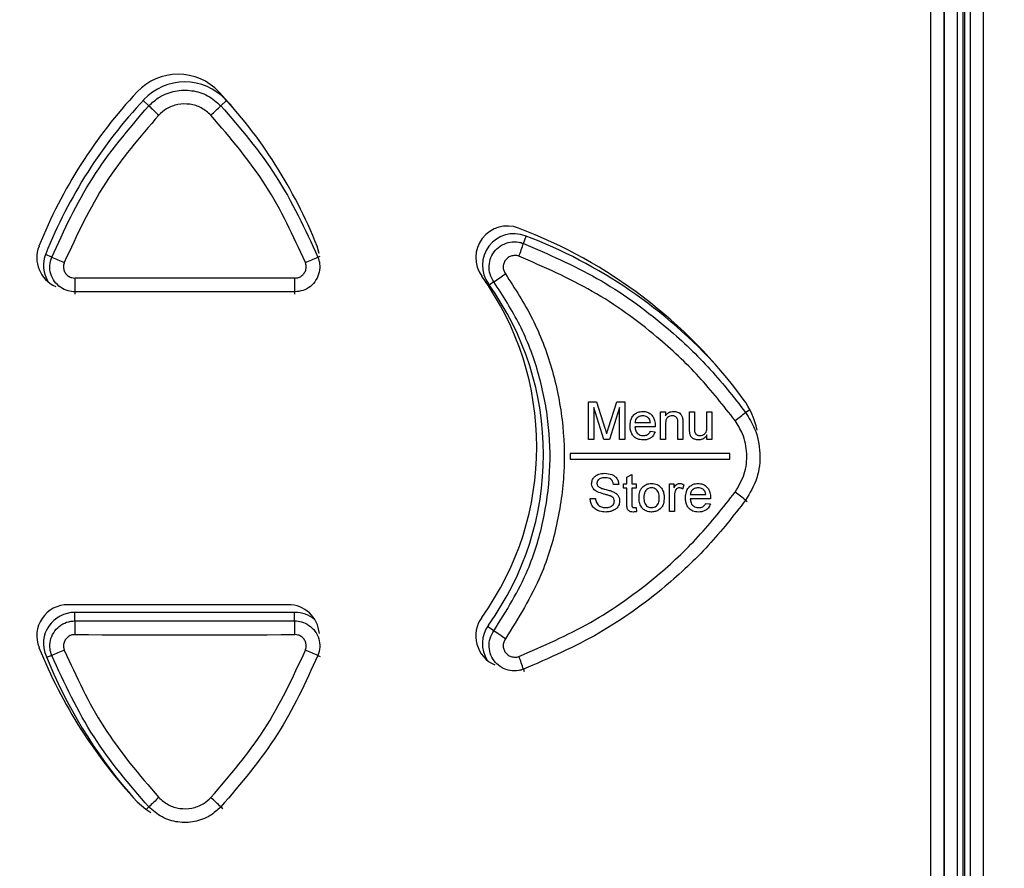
# Paper-space layout 'Sheet1' of a CAD drawing. Header units: millimetres. Extents: x 0 to 420, y 0 to 297.
# Tile 46 of 130: x 60 to 71, y 224 to 233. Entities that reach past the tile are written whole.
import ezdxf

# ---------------------------------------------------------------- set-up
doc = ezdxf.new("R2010")
doc.units = ezdxf.units.MM
doc.layers.add('SLD-0', color=179, linetype='Continuous')
doc.styles.add('SLDTEXTSTYLE1', font='TXT', dxfattribs={"width": 0.75})
doc.styles.add('SLDTEXTSTYLE3', font='TXT', dxfattribs={"width": 0.96})
doc.dimstyles.new('SLDDIMSTYLE3', dxfattribs={"dimtxt": 2.5, "dimasz": 3.302, "dimexe": 0, "dimexo": 0.0625, "dimtad": 1, "dimdec": 1, "dimlfac": 5, "dimrnd": 1e-09, "dimzin": 4, "dimdsep": 46, "dimtxsty": 'SLDTEXTSTYLE1', "dimblk1": 'NONE', "dimblk2": 'NONE', "dimsah": 1, "dimcen": 0, "dimadec": 0, "dimazin": 1, "dimtfac": 1, "dimtmove": 0, "dimatfit": 3, "dimldrblk": 'NONE', "dimfxl": 0, "dimfrac": 2, "dimtolj": 1, "dimtzin": 12, "dimarcsym": 0})
doc.dimstyles.new('SLDDIMSTYLE4', dxfattribs={"dimtxt": 2.5, "dimasz": 3.302, "dimexe": 0, "dimexo": 0.0625, "dimtad": 1, "dimdec": 1, "dimlfac": 5, "dimrnd": 1e-09, "dimzin": 12, "dimdsep": 46, "dimtxsty": 'SLDTEXTSTYLE1', "dimblk1": 'NONE', "dimblk2": 'NONE', "dimsah": 1, "dimcen": 0, "dimadec": 0, "dimazin": 3, "dimtfac": 1, "dimtmove": 0, "dimatfit": 3, "dimldrblk": 'NONE', "dimfxl": 0, "dimfrac": 2, "dimtolj": 1, "dimtzin": 12, "dimarcsym": 0})

# ---------------------------------------------------------------- blocks, each defined once
blk = doc.blocks.new('_D_22')
at = {"layer": 'SLD-0', "color": 179}
for p, q in [((177.639, 244.196), (170.681, 237.013)), ((170.681, 237.013), (163.266, 229.357)), ((168.235, 235.206), (170.681, 237.013)), ((170.681, 237.013), (168.594, 234.858)), ((170.681, 237.013), (168.953, 234.51)), ((168.235, 235.206), (168.953, 234.51)), ((163.266, 229.357), (151.443, 229.357))]:
    blk.add_line(p, q, dxfattribs=at)
at = {"layer": 'SLD-0', "color": 179, "char_height": 2.5, "attachment_point": 1, "style": 'SLDTEXTSTYLE3'}
for s, insert in [('%%c', (150.193, 232.392)), ('20.0', (155.213, 232.43))]:
    blk.add_mtext(s, dxfattribs=dict(at, insert=insert))
blk = doc.blocks.new('_None')
blk = doc.blocks.new('_D_23')
at = {"layer": 'SLD-0', "color": 179}
for p, q in [((163.999, 261.493), (154.023, 261.493)), ((172.8, 249.896), (163.999, 261.493)), ((171.384, 252.588), (170.588, 251.984)), ((171.384, 252.588), (172.8, 249.896)), ((172.8, 249.896), (170.986, 252.286)), ((172.8, 249.896), (170.588, 251.984)), ((175.52, 246.312), (172.8, 249.896))]:
    blk.add_line(p, q, dxfattribs=at)
at = {"layer": 'SLD-0', "color": 179, "char_height": 2.5, "attachment_point": 1, "style": 'SLDTEXTSTYLE3'}
for s, insert in [('%%c', (152.773, 264.528)), ('9.0', (157.794, 264.566))]:
    blk.add_mtext(s, dxfattribs=dict(at, insert=insert))
blk = doc.blocks.new('_D_24')
at = {"layer": 'SLD-0', "color": 179}
for p, q in [((241.453, 256.697), (250.709, 264.131)), ((250.709, 264.131), (262.532, 264.131)), ((241.453, 256.697), (243.478, 258.965)), ((244.105, 258.186), (243.478, 258.965)), ((241.453, 256.697), (243.792, 258.576)), ((244.105, 258.186), (241.453, 256.697)), ((236.385, 252.627), (241.453, 256.697))]:
    blk.add_line(p, q, dxfattribs=at)
at = {"layer": 'SLD-0', "color": 179, "char_height": 2.5, "attachment_point": 1, "style": 'SLDTEXTSTYLE3'}
for s, insert in [('%%c', (251.047, 267.167)), ('13.0', (256.067, 267.205))]:
    blk.add_mtext(s, dxfattribs=dict(at, insert=insert))
blk = doc.blocks.new('_D_25')
at = {"layer": 'SLD-0', "color": 179}
for p, q in [((240.691, 239.098), (237.146, 235.226)), ((237.146, 235.226), (227.951, 225.18)), ((234.752, 233.35), (237.146, 235.226)), ((237.146, 235.226), (235.121, 233.013)), ((237.146, 235.226), (235.489, 232.675)), ((234.752, 233.35), (235.489, 232.675)), ((227.951, 225.18), (216.128, 225.18))]:
    blk.add_line(p, q, dxfattribs=at)
at = {"layer": 'SLD-0', "color": 179, "char_height": 2.5, "attachment_point": 1, "style": 'SLDTEXTSTYLE3'}
for s, insert in [('%%c', (214.878, 228.215)), ('10.5', (219.898, 228.254))]:
    blk.add_mtext(s, dxfattribs=dict(at, insert=insert))

psp = doc.layouts.new('Sheet1')

# ---------------------------------------------------------------- linework, layer by layer
at = {"layer": 'SLD-0', "color": 179, "linetype": 'Continuous', "lineweight": 25}
for p, q in [((70.474, 209.206), (70.474, 245.766)), ((70.191, 209.37), (70.191, 245.606)), ((70.251, 245.606), (70.251, 209.37)), ((70.271, 209.35), (70.271, 245.626)), ((70.331, 245.626), (70.331, 209.35)), ((70.047, 209.514), (70.047, 245.462)), ((70.049, 209.512), (70.049, 245.464)), ((69.9, 219.662), (69.9, 245.362)), ((62.293, 231.832), (62.219, 231.914)), ((63.236, 230.239), (63.215, 230.319)), ((63.237, 230.237), (63.236, 230.239)), ((66.172, 228.622), (66.259, 228.622)), ((66.172, 228.211), (66.172, 228.622)), ((66.259, 228.622), (66.351, 228.334)), ((66.389, 228.339), (66.48, 228.622)), ((66.48, 228.622), (66.567, 228.622)), ((66.567, 228.622), (66.567, 228.211)), ((66.339, 228.211), (66.23, 228.559)), ((66.23, 228.559), (66.23, 228.211)), ((66.509, 228.559), (66.399, 228.211)), ((66.509, 228.211), (66.509, 228.559)), ((66.957, 228.512), (67.009, 228.512)), ((66.957, 228.211), (66.957, 228.512)), ((67.009, 228.512), (67.009, 228.47)), ((67.273, 228.512), (67.325, 228.512)), ((67.273, 228.327), (67.273, 228.512)), ((67.325, 228.512), (67.325, 228.348)), ((67.462, 228.512), (67.515, 228.512)), ((67.462, 228.354), (67.462, 228.512)), ((67.515, 228.512), (67.515, 228.211)), ((66.677, 228.396), (66.846, 228.396)), ((66.898, 228.348), (66.677, 228.348)), ((66.845, 228.301), (66.897, 228.296)), ((67.009, 228.373), (67.009, 228.211)), ((67.146, 228.211), (67.146, 228.391)), ((67.199, 228.395), (67.199, 228.211)), ((66.23, 228.211), (66.172, 228.211)), ((66.399, 228.211), (66.339, 228.211)), ((66.567, 228.211), (66.509, 228.211)), ((67.009, 228.211), (66.957, 228.211)), ((67.199, 228.211), (67.146, 228.211)), ((67.462, 228.211), (67.462, 228.261)), ((67.515, 228.211), (67.462, 228.211)), ((67.713, 228.058), (65.973, 228.058)), ((65.973, 228.058), (65.973, 227.998)), ((65.973, 227.998), (67.713, 227.998)), ((67.713, 227.998), (67.713, 228.058)), ((66.591, 227.8), (66.643, 227.83)), ((66.591, 227.727), (66.591, 227.8)), ((66.643, 227.83), (66.643, 227.727)), ((66.501, 227.722), (66.443, 227.722)), ((66.554, 227.727), (66.591, 227.727)), ((66.554, 227.68), (66.554, 227.727)), ((66.591, 227.68), (66.554, 227.68)), ((66.591, 227.511), (66.591, 227.68)), ((66.643, 227.727), (66.691, 227.727)), ((66.643, 227.68), (66.643, 227.509)), ((66.691, 227.68), (66.643, 227.68)), ((66.691, 227.727), (66.691, 227.68)), ((67.054, 227.727), (67.102, 227.727)), ((67.054, 227.427), (67.054, 227.727)), ((67.102, 227.727), (67.102, 227.685)), ((67.212, 227.718), (67.196, 227.672)), ((66.19, 227.569), (66.248, 227.569)), ((67.107, 227.586), (67.107, 227.427)), ((67.281, 227.611), (67.449, 227.611)), ((67.502, 227.564), (67.281, 227.564)), ((66.691, 227.47), (66.696, 227.426)), ((67.449, 227.516), (67.5, 227.511)), ((67.107, 227.427), (67.054, 227.427)), ((62.9, 226.412), (60.5, 226.412)), ((62.973, 226.328), (60.573, 226.328)), ((61.254, 224.266), (61.348, 224.184)), ((61.348, 224.184), (61.404, 224.149))]:
    psp.add_line(p, q, dxfattribs=at)
at = {"layer": 'SLD-0', "color": 8, "linetype": 'Continuous', "lineweight": 25}
for p, q in [((61.38, 231.847), (61.319, 231.904)), ((62.166, 231.847), (62.228, 231.904)), ((65.462, 230.348), (65.492, 230.427)), ((60.323, 230.197), (60.254, 230.225)), ((63.224, 230.197), (63.249, 230.207)), ((65.141, 229.928), (65.091, 229.893)), ((60.576, 229.82), (60.576, 229.793)), ((62.97, 229.82), (62.97, 229.793)), ((67.883, 228.507), (67.928, 228.539)), ((67.883, 227.549), (67.899, 227.537)), ((60.576, 226.236), (60.576, 226.328)), ((62.97, 226.236), (62.97, 226.328)), ((65.141, 226.128), (65.073, 226.176)), ((60.323, 225.859), (60.268, 225.837)), ((63.224, 225.859), (63.249, 225.849)), ((65.462, 225.708), (65.471, 225.685)), ((61.38, 224.209), (61.351, 224.182)), ((62.166, 224.209), (62.186, 224.191))]:
    psp.add_line(p, q, dxfattribs=at)
at = {"layer": 'SLD-0', "color": 179, "linetype": 'Continuous', "lineweight": 25}
for centre, radius, start, end in [((61.7, 231.581), 0.61, 43.1382, 136.8618), ((61.773, 231.497), 0.61, 43.1383, 136.8618), ((65.195, 228.306), 5.4, 136.8618, 158.1135), ((58.204, 228.306), 5.4, 21.8865, 43.1382), ((65.269, 228.222), 5.4, 136.8618, 158.1135), ((81.283, 252.829), 28.92, 226.5127, 226.809), ((42.591, 252.483), 28.444, 313.1885, 313.4898), ((65.288, 230.192), 0.345, 69.2845, 215.7644), ((65.361, 230.108), 0.345, 69.2845, 215.7644), ((63.499, 225.463), 5.4, 36.1838, 69.2845), ((63.908, 230.813), 1.622, 338.1035, 343.3453), ((63.573, 225.379), 5.4, 41.9623, 69.2845), ((60.5, 230.192), 0.34, 158.1135, 246.9209), ((60.573, 230.108), 0.34, 158.1135, 211.9171), ((64.651, 240.57), 11.24, 247.3514, 248.1079), ((58.896, 240.57), 11.24, 291.8921, 292.6486), ((63.595, 232.279), 2.813, 303.3325, 306.4494), ((65.214, 229.937), 4.639, 179.5947, 181.4449), ((58.314, 229.937), 4.658, 358.5599, 0.4027), ((62.428, 228.132), 3.18, 324.2356, 35.7644), ((62.501, 228.048), 3.18, 324.2356, 35.7644), ((67.148, 228.132), 0.88, 11.863, 36.1838), ((66.906, 229.653), 1.506, 304.9399, 310.4337), ((66.905, 226.401), 1.508, 49.5702, 55.0562), ((60.5, 226.072), 0.34, 90, 201.8865), ((62.9, 226.072), 0.34, 4.3718, 90), ((60.573, 225.988), 0.34, 90.0001, 201.8865), ((62.973, 225.988), 0.34, 50.8225, 90), ((65.288, 226.072), 0.345, 144.2356, 246.4746), ((65.214, 226.119), 4.639, 178.5552, 180.4052), ((58.314, 226.119), 4.658, 359.5973, 1.44), ((65.361, 225.988), 0.345, 144.2356, 212.046), ((63.596, 223.779), 2.811, 53.5491, 56.669), ((65.195, 227.958), 5.4, 201.8865, 223.1382), ((65.269, 227.874), 5.4, 201.8865, 220.7773), ((64.614, 215.576), 11.142, 111.8888, 112.652), ((58.933, 215.576), 11.142, 67.348, 68.1112), ((63.908, 225.243), 1.622, 16.655, 21.897), ((81.455, 203.045), 29.17, 133.1922, 133.486), ((42.419, 203.391), 28.694, 46.5116, 46.8102)]:
    psp.add_arc(centre, radius, start, end, dxfattribs=at)
for centre, major_axis, ratio, start_param, end_param in [((61.773, 223.041), (132.36, 0), 0.052348, 1.561742, 1.57985), ((61.773, 222.892), (132.21, 0), 0.052408, 1.561742, 1.57985), ((61.773, 233.164), (132.21, 0), 0.052408, 4.703335, 4.721443), ((61.773, 233.014), (132.36, 0), 0.052348, 4.703335, 4.721443)]:
    psp.add_ellipse(centre, major_axis=major_axis, ratio=ratio, start_param=start_param, end_param=end_param, dxfattribs=at)
for points, knots in [([(61.38, 231.847), (61.418, 231.881), (61.501, 231.956), (61.667, 232.016), (61.85, 232.021), (62.029, 231.967), (62.12, 231.887), (62.166, 231.847)], [0, 0, 0, 0, 0.173099, 0.379832, 0.586561, 0.79328, 1, 1, 1, 1]), ([(60.323, 230.197), (60.458, 230.491), (60.734, 231.09), (61.162, 231.592), (61.38, 231.847)], [0, 0, 0, 0, 0.4914, 1, 1, 1, 1]), ([(62.058, 231.744), (62.024, 231.773), (61.958, 231.831), (61.829, 231.87), (61.696, 231.866), (61.577, 231.823), (61.517, 231.769), (61.489, 231.744)], [0, 0, 0, 0, 0.2066806, 0.4134224, 0.6201919, 0.8269397, 1, 1, 1, 1]), ([(62.166, 231.847), (62.377, 231.601), (62.807, 231.1), (63.083, 230.501), (63.224, 230.197)], [0, 0, 0, 0, 0.491402, 1, 1, 1, 1]), ([(61.489, 231.744), (61.284, 231.505), (60.866, 231.019), (60.597, 230.437), (60.46, 230.141)], [0, 0, 0, 0, 0.491396, 1, 1, 1, 1]), ([(63.087, 230.141), (62.955, 230.427), (62.687, 231.009), (62.27, 231.496), (62.058, 231.744)], [0, 0, 0, 0, 0.491391, 1, 1, 1, 1]), ([(65.141, 229.928), (65.125, 229.955), (65.094, 230.009), (65.084, 230.104), (65.104, 230.196), (65.154, 230.276), (65.228, 230.335), (65.317, 230.366), (65.399, 230.368), (65.445, 230.353), (65.462, 230.348)], [0, 0, 0, 0, 0.131994, 0.264003, 0.395988, 0.527959, 0.659927, 0.791903, 0.923885, 1, 1, 1, 1]), ([(65.462, 230.348), (65.734, 230.23), (66.285, 229.991), (66.948, 229.513), (67.485, 229.013), (67.75, 228.676), (67.883, 228.507)], [0, 0, 0, 0, 0.287594, 0.583524, 0.79025, 1, 1, 1, 1]), ([(60.576, 229.82), (60.552, 229.822), (60.496, 229.827), (60.417, 229.865), (60.35, 229.93), (60.309, 230.014), (60.296, 230.108), (60.314, 230.167), (60.323, 230.197)], [0, 0, 0, 0, 0.138059, 0.310475, 0.482867, 0.65525, 0.827625, 1, 1, 1, 1]), ([(60.46, 230.141), (60.456, 230.127), (60.448, 230.1), (60.454, 230.058), (60.473, 230.02), (60.503, 229.99), (60.539, 229.973), (60.564, 229.971), (60.575, 229.97)], [0, 0, 0, 0, 0.172316, 0.344628, 0.516973, 0.689387, 0.861872, 1, 1, 1, 1]), ([(63.224, 230.197), (63.232, 230.173), (63.248, 230.12), (63.242, 230.033), (63.207, 229.946), (63.145, 229.876), (63.063, 229.829), (63.001, 229.823), (62.97, 229.82)], [0, 0, 0, 0, 0.137934, 0.310318, 0.482718, 0.655129, 0.827557, 1, 1, 1, 1]), ([(62.972, 229.97), (62.986, 229.971), (63.014, 229.974), (63.051, 229.995), (63.079, 230.027), (63.095, 230.066), (63.098, 230.106), (63.09, 230.13), (63.087, 230.141)], [0, 0, 0, 0, 0.172538, 0.345023, 0.517454, 0.689801, 0.862107, 1, 1, 1, 1]), ([(65.413, 230.208), (65.405, 230.21), (65.384, 230.217), (65.347, 230.216), (65.306, 230.202), (65.272, 230.175), (65.249, 230.138), (65.24, 230.096), (65.245, 230.053), (65.259, 230.028), (65.266, 230.016)], [0, 0, 0, 0, 0.076216, 0.208355, 0.340436, 0.472424, 0.60433, 0.736206, 0.868089, 1, 1, 1, 1]), ([(67.769, 228.418), (67.641, 228.581), (67.383, 228.908), (66.868, 229.389), (66.221, 229.857), (65.685, 230.09), (65.413, 230.208)], [0, 0, 0, 0, 0.206688, 0.416403, 0.704036, 1, 1, 1, 1]), ([(65.266, 230.016), (65.37, 229.855), (65.578, 229.533), (65.783, 228.993), (65.899, 228.429), (65.919, 227.852), (65.839, 227.282), (65.65, 226.657), (65.407, 226.267), (65.266, 226.04)], [0, 0, 0, 0, 0.135325, 0.270649, 0.405946, 0.541243, 0.676542, 0.811842, 1, 1, 1, 1]), ([(65.141, 226.128), (65.276, 226.344), (65.508, 226.717), (65.688, 227.315), (65.764, 227.86), (65.745, 228.411), (65.635, 228.95), (65.439, 229.467), (65.24, 229.774), (65.141, 229.928)], [0, 0, 0, 0, 0.188134, 0.323443, 0.458752, 0.594064, 0.729374, 0.864687, 1, 1, 1, 1]), ([(66.625, 228.359), (66.626, 228.383), (66.629, 228.423), (66.656, 228.472), (66.691, 228.501), (66.729, 228.515), (66.753, 228.517), (66.764, 228.517)], [0, 0, 0, 0, 0.305009, 0.496617, 0.688574, 0.87043, 1, 1, 1, 1]), ([(66.764, 228.517), (66.78, 228.516), (66.81, 228.513), (66.849, 228.491), (66.877, 228.459), (66.896, 228.415), (66.898, 228.381), (66.899, 228.362)], [0, 0, 0, 0, 0.210834, 0.388802, 0.566409, 0.751046, 1, 1, 1, 1]), ([(67.009, 228.47), (67.018, 228.48), (67.034, 228.5), (67.068, 228.515), (67.091, 228.517), (67.101, 228.517)], [0, 0, 0, 0, 0.362935, 0.730053, 1, 1, 1, 1]), ([(67.101, 228.517), (67.114, 228.516), (67.138, 228.514), (67.166, 228.499), (67.185, 228.479), (67.193, 228.46), (67.196, 228.447), (67.196, 228.444)], [0, 0, 0, 0, 0.311003, 0.528119, 0.704168, 0.93664, 1, 1, 1, 1]), ([(66.763, 228.47), (66.75, 228.468), (66.727, 228.466), (66.699, 228.448), (66.683, 228.426), (66.679, 228.407), (66.678, 228.397), (66.677, 228.396)], [0, 0, 0, 0, 0.323765, 0.545525, 0.768023, 0.961329, 1, 1, 1, 1]), ([(66.827, 228.444), (66.822, 228.448), (66.811, 228.459), (66.789, 228.468), (66.772, 228.469), (66.763, 228.47)], [0, 0, 0, 0, 0.250053, 0.639907, 1, 1, 1, 1]), ([(66.846, 228.396), (66.845, 228.4), (66.844, 228.409), (66.84, 228.425), (66.833, 228.437), (66.827, 228.444), (66.827, 228.444)], [0, 0, 0, 0, 0.251496, 0.503478, 0.946058, 1, 1, 1, 1]), ([(67.086, 228.47), (67.077, 228.469), (67.057, 228.467), (67.034, 228.453), (67.018, 228.433), (67.011, 228.406), (67.01, 228.384), (67.009, 228.373)], [0, 0, 0, 0, 0.203913, 0.41, 0.546851, 0.746964, 1, 1, 1, 1]), ([(67.146, 228.391), (67.146, 228.401), (67.146, 228.418), (67.141, 228.439), (67.131, 228.453), (67.117, 228.463), (67.102, 228.469), (67.091, 228.469), (67.086, 228.47)], [0, 0, 0, 0, 0.265747, 0.43882, 0.576273, 0.713422, 0.867356, 1, 1, 1, 1]), ([(67.196, 228.444), (67.197, 228.44), (67.198, 228.432), (67.199, 228.416), (67.199, 228.403), (67.199, 228.395)], [0, 0, 0, 0, 0.250631, 0.501024, 1, 1, 1, 1]), ([(67.769, 227.637), (67.807, 227.702), (67.883, 227.831), (67.907, 228.057), (67.867, 228.261), (67.798, 228.371), (67.769, 228.418)], [0, 0, 0, 0, 0.2668872, 0.5337252, 0.8004346, 1, 1, 1, 1]), ([(67.883, 228.507), (67.919, 228.449), (68.003, 228.314), (68.052, 228.063), (68.023, 227.786), (67.93, 227.628), (67.883, 227.549)], [0, 0, 0, 0, 0.199536, 0.466268, 0.733141, 1, 1, 1, 1]), ([(66.351, 228.334), (66.352, 228.329), (66.355, 228.319), (66.362, 228.299), (66.366, 228.284), (66.369, 228.274)], [0, 0, 0, 0, 0.250003, 0.499998, 1, 1, 1, 1]), ([(66.369, 228.274), (66.371, 228.279), (66.374, 228.29), (66.379, 228.306), (66.384, 228.323), (66.388, 228.334), (66.389, 228.339)], [0, 0, 0, 0, 0.250031, 0.500055, 0.750016, 1, 1, 1, 1]), ([(66.766, 228.206), (66.745, 228.208), (66.71, 228.211), (66.668, 228.238), (66.642, 228.272), (66.627, 228.314), (66.625, 228.343), (66.625, 228.359)], [0, 0, 0, 0, 0.265589, 0.443265, 0.620938, 0.800213, 1, 1, 1, 1]), ([(66.677, 228.348), (66.679, 228.334), (66.682, 228.31), (66.7, 228.281), (66.722, 228.263), (66.746, 228.255), (66.761, 228.254), (66.767, 228.254)], [0, 0, 0, 0, 0.294861, 0.491127, 0.687593, 0.879532, 1, 1, 1, 1]), ([(66.897, 228.296), (66.89, 228.279), (66.878, 228.249), (66.841, 228.22), (66.803, 228.208), (66.778, 228.207), (66.766, 228.206)], [0, 0, 0, 0, 0.306801, 0.569314, 0.790711, 1, 1, 1, 1]), ([(66.767, 228.254), (66.779, 228.255), (66.799, 228.256), (66.824, 228.27), (66.838, 228.286), (66.843, 228.297), (66.845, 228.301)], [0, 0, 0, 0, 0.36586, 0.6118482, 0.8581925, 1, 1, 1, 1]), ([(66.899, 228.362), (66.899, 228.361), (66.899, 228.359), (66.899, 228.354), (66.899, 228.351), (66.898, 228.348)], [0, 0, 0, 0, 0.249871, 0.499974, 1, 1, 1, 1]), ([(67.276, 228.279), (67.275, 228.283), (67.274, 228.291), (67.273, 228.307), (67.273, 228.319), (67.273, 228.327)], [0, 0, 0, 0, 0.250388, 0.500744, 1, 1, 1, 1]), ([(67.325, 228.348), (67.325, 228.344), (67.326, 228.335), (67.326, 228.318), (67.327, 228.305), (67.328, 228.296)], [0, 0, 0, 0, 0.250376, 0.50088, 1, 1, 1, 1]), ([(67.328, 228.296), (67.331, 228.289), (67.335, 228.277), (67.348, 228.264), (67.363, 228.256), (67.376, 228.254), (67.384, 228.254), (67.385, 228.254)], [0, 0, 0, 0, 0.269524, 0.487043, 0.704279, 0.945047, 1, 1, 1, 1]), ([(67.385, 228.254), (67.395, 228.255), (67.415, 228.257), (67.439, 228.272), (67.455, 228.293), (67.462, 228.321), (67.462, 228.342), (67.462, 228.354)], [0, 0, 0, 0, 0.207509, 0.416418, 0.560914, 0.747509, 1, 1, 1, 1]), ([(67.371, 228.206), (67.357, 228.208), (67.333, 228.21), (67.305, 228.225), (67.285, 228.247), (67.279, 228.266), (67.276, 228.278), (67.276, 228.279)], [0, 0, 0, 0, 0.314949, 0.544116, 0.723996, 0.964049, 1, 1, 1, 1]), ([(67.462, 228.261), (67.457, 228.253), (67.445, 228.235), (67.419, 228.215), (67.391, 228.207), (67.375, 228.206), (67.371, 228.206)], [0, 0, 0, 0, 0.247606, 0.569809, 0.882384, 1, 1, 1, 1]), ([(66.206, 227.73), (66.207, 227.743), (66.21, 227.769), (66.231, 227.802), (66.265, 227.828), (66.306, 227.841), (66.336, 227.842), (66.349, 227.843)], [0, 0, 0, 0, 0.189041, 0.379024, 0.555652, 0.8203, 1, 1, 1, 1]), ([(66.351, 227.795), (66.334, 227.795), (66.31, 227.794), (66.284, 227.778), (66.27, 227.763), (66.264, 227.747), (66.264, 227.737), (66.264, 227.734)], [0, 0, 0, 0, 0.415862, 0.584779, 0.753556, 0.930239, 1, 1, 1, 1]), ([(66.349, 227.843), (66.375, 227.841), (66.414, 227.838), (66.461, 227.812), (66.487, 227.781), (66.499, 227.749), (66.5, 227.729), (66.501, 227.722)], [0, 0, 0, 0, 0.355182, 0.540295, 0.726757, 0.897811, 1, 1, 1, 1]), ([(66.443, 227.722), (66.441, 227.733), (66.438, 227.751), (66.423, 227.773), (66.402, 227.788), (66.377, 227.795), (66.359, 227.795), (66.351, 227.795)], [0, 0, 0, 0, 0.250644, 0.419231, 0.588107, 0.818481, 1, 1, 1, 1]), ([(66.267, 227.642), (66.252, 227.65), (66.228, 227.665), (66.209, 227.699), (66.207, 227.72), (66.206, 227.73)], [0, 0, 0, 0, 0.446783, 0.715499, 1, 1, 1, 1]), ([(66.264, 227.734), (66.264, 227.731), (66.264, 227.722), (66.269, 227.709), (66.275, 227.701), (66.279, 227.698)], [0, 0, 0, 0, 0.253132, 0.641429, 1, 1, 1, 1]), ([(66.279, 227.698), (66.291, 227.691), (66.314, 227.678), (66.355, 227.669), (66.396, 227.658), (66.426, 227.648), (66.44, 227.643)], [0, 0, 0, 0, 0.246004, 0.456325, 0.727706, 1, 1, 1, 1]), ([(66.722, 227.577), (66.723, 227.588), (66.724, 227.62), (66.736, 227.665), (66.758, 227.69), (66.767, 227.699)], [0, 0, 0, 0, 0.25222, 0.707815, 1, 1, 1, 1]), ([(66.767, 227.699), (66.774, 227.704), (66.792, 227.719), (66.824, 227.73), (66.849, 227.732), (66.859, 227.732)], [0, 0, 0, 0, 0.251679, 0.696805, 1, 1, 1, 1]), ([(66.859, 227.685), (66.85, 227.684), (66.83, 227.682), (66.806, 227.667), (66.787, 227.644), (66.776, 227.613), (66.775, 227.589), (66.775, 227.577)], [0, 0, 0, 0, 0.187642, 0.377309, 0.539786, 0.757346, 1, 1, 1, 1]), ([(66.859, 227.732), (66.88, 227.73), (66.915, 227.727), (66.955, 227.698), (66.981, 227.663), (66.994, 227.622), (66.996, 227.594), (66.996, 227.581)], [0, 0, 0, 0, 0.263475, 0.450171, 0.636742, 0.823895, 1, 1, 1, 1]), ([(66.943, 227.579), (66.942, 227.597), (66.941, 227.625), (66.921, 227.658), (66.899, 227.676), (66.877, 227.684), (66.864, 227.685), (66.859, 227.685)], [0, 0, 0, 0, 0.360596, 0.547358, 0.734479, 0.917518, 1, 1, 1, 1]), ([(67.102, 227.685), (67.105, 227.691), (67.113, 227.704), (67.126, 227.721), (67.145, 227.731), (67.157, 227.732), (67.163, 227.732)], [0, 0, 0, 0, 0.2519792, 0.5582857, 0.7807162, 1, 1, 1, 1]), ([(67.161, 227.685), (67.155, 227.684), (67.145, 227.683), (67.131, 227.674), (67.12, 227.662), (67.117, 227.652), (67.115, 227.646)], [0, 0, 0, 0, 0.251838, 0.505455, 0.74637, 1, 1, 1, 1]), ([(67.196, 227.672), (67.193, 227.674), (67.188, 227.678), (67.176, 227.683), (67.167, 227.684), (67.161, 227.685)], [0, 0, 0, 0, 0.252191, 0.505072, 1, 1, 1, 1]), ([(67.163, 227.732), (67.167, 227.732), (67.176, 227.732), (67.193, 227.728), (67.204, 227.722), (67.212, 227.718)], [0, 0, 0, 0, 0.251192, 0.503001, 1, 1, 1, 1]), ([(67.228, 227.574), (67.23, 227.599), (67.232, 227.638), (67.259, 227.687), (67.294, 227.716), (67.332, 227.731), (67.357, 227.732), (67.367, 227.732)], [0, 0, 0, 0, 0.304995, 0.496594, 0.688531, 0.870393, 1, 1, 1, 1]), ([(67.367, 227.685), (67.353, 227.683), (67.33, 227.681), (67.303, 227.663), (67.287, 227.641), (67.282, 227.622), (67.281, 227.613), (67.281, 227.611)], [0, 0, 0, 0, 0.323731, 0.545509, 0.767988, 0.961309, 1, 1, 1, 1]), ([(67.367, 227.732), (67.383, 227.731), (67.413, 227.729), (67.452, 227.706), (67.48, 227.674), (67.499, 227.63), (67.501, 227.596), (67.502, 227.577)], [0, 0, 0, 0, 0.210894, 0.388903, 0.566541, 0.75117, 1, 1, 1, 1]), ([(67.43, 227.66), (67.426, 227.664), (67.415, 227.674), (67.392, 227.683), (67.375, 227.684), (67.367, 227.685)], [0, 0, 0, 0, 0.250016, 0.639914, 1, 1, 1, 1]), ([(67.449, 227.611), (67.449, 227.615), (67.447, 227.624), (67.443, 227.641), (67.437, 227.652), (67.431, 227.659), (67.43, 227.66)], [0, 0, 0, 0, 0.251452, 0.503437, 0.946031, 1, 1, 1, 1]), ([(65.413, 225.848), (65.678, 225.963), (66.214, 226.195), (66.859, 226.659), (67.381, 227.145), (67.639, 227.473), (67.769, 227.637)], [0, 0, 0, 0, 0.287635, 0.583597, 0.790286, 1, 1, 1, 1]), ([(67.883, 227.549), (67.752, 227.382), (67.487, 227.045), (66.957, 226.55), (66.293, 226.069), (65.742, 225.83), (65.462, 225.708)], [0, 0, 0, 0, 0.206724, 0.416476, 0.704069, 1, 1, 1, 1]), ([(66.362, 227.421), (66.338, 227.423), (66.298, 227.425), (66.247, 227.449), (66.214, 227.483), (66.194, 227.524), (66.192, 227.554), (66.19, 227.569)], [0, 0, 0, 0, 0.285703, 0.468113, 0.651268, 0.825422, 1, 1, 1, 1]), ([(66.248, 227.569), (66.25, 227.554), (66.254, 227.53), (66.272, 227.501), (66.298, 227.482), (66.328, 227.47), (66.351, 227.469), (66.36, 227.469)], [0, 0, 0, 0, 0.267832, 0.434859, 0.601654, 0.835852, 1, 1, 1, 1]), ([(66.41, 227.596), (66.398, 227.6), (66.374, 227.608), (66.325, 227.62), (66.29, 227.633), (66.267, 227.642)], [0, 0, 0, 0, 0.251068, 0.501342, 1, 1, 1, 1]), ([(66.511, 227.543), (66.51, 227.53), (66.507, 227.502), (66.485, 227.467), (66.45, 227.44), (66.408, 227.424), (66.376, 227.422), (66.362, 227.421)], [0, 0, 0, 0, 0.189342, 0.379573, 0.560558, 0.80506, 1, 1, 1, 1]), ([(66.454, 227.541), (66.453, 227.548), (66.451, 227.563), (66.437, 227.582), (66.421, 227.591), (66.412, 227.595), (66.41, 227.596)], [0, 0, 0, 0, 0.312363, 0.583912, 0.906904, 1, 1, 1, 1]), ([(66.44, 227.643), (66.454, 227.635), (66.477, 227.623), (66.501, 227.593), (66.511, 227.566), (66.511, 227.549), (66.511, 227.543)], [0, 0, 0, 0, 0.35357, 0.609392, 0.866005, 1, 1, 1, 1]), ([(66.859, 227.421), (66.839, 227.423), (66.804, 227.427), (66.763, 227.455), (66.736, 227.491), (66.724, 227.534), (66.723, 227.564), (66.722, 227.577)], [0, 0, 0, 0, 0.261018, 0.438338, 0.615489, 0.83695, 1, 1, 1, 1]), ([(66.775, 227.577), (66.776, 227.559), (66.777, 227.531), (66.794, 227.498), (66.815, 227.479), (66.838, 227.47), (66.853, 227.469), (66.859, 227.469)], [0, 0, 0, 0, 0.346448, 0.527297, 0.708816, 0.884397, 1, 1, 1, 1]), ([(66.996, 227.581), (66.995, 227.558), (66.994, 227.52), (66.971, 227.473), (66.941, 227.444), (66.902, 227.425), (66.874, 227.423), (66.859, 227.421)], [0, 0, 0, 0, 0.292475, 0.468313, 0.644815, 0.812734, 1, 1, 1, 1]), ([(66.859, 227.469), (66.869, 227.47), (66.888, 227.471), (66.911, 227.486), (66.929, 227.507), (66.942, 227.538), (66.943, 227.563), (66.943, 227.579)], [0, 0, 0, 0, 0.1796242, 0.3609584, 0.5225077, 0.7037537, 1, 1, 1, 1]), ([(67.115, 227.646), (67.114, 227.641), (67.111, 227.632), (67.108, 227.612), (67.107, 227.596), (67.107, 227.586)], [0, 0, 0, 0, 0.250382, 0.500996, 1, 1, 1, 1]), ([(67.37, 227.421), (67.348, 227.423), (67.313, 227.426), (67.271, 227.453), (67.245, 227.487), (67.23, 227.529), (67.229, 227.559), (67.228, 227.574)], [0, 0, 0, 0, 0.265567, 0.4432501, 0.620937, 0.8002032, 1, 1, 1, 1]), ([(67.281, 227.564), (67.282, 227.549), (67.285, 227.525), (67.303, 227.496), (67.326, 227.478), (67.349, 227.47), (67.365, 227.469), (67.37, 227.469)], [0, 0, 0, 0, 0.294835, 0.491091, 0.687552, 0.879511, 1, 1, 1, 1]), ([(67.502, 227.577), (67.502, 227.576), (67.502, 227.574), (67.502, 227.569), (67.502, 227.566), (67.502, 227.564)], [0, 0, 0, 0, 0.250091, 0.499973, 1, 1, 1, 1]), ([(66.36, 227.469), (66.377, 227.47), (66.402, 227.472), (66.432, 227.49), (66.447, 227.51), (66.453, 227.528), (66.453, 227.538), (66.454, 227.541)], [0, 0, 0, 0, 0.387392, 0.576279, 0.767018, 0.936141, 1, 1, 1, 1]), ([(66.659, 227.421), (66.649, 227.422), (66.633, 227.422), (66.613, 227.432), (66.599, 227.444), (66.59, 227.471), (66.59, 227.494), (66.591, 227.511)], [0, 0, 0, 0, 0.223351, 0.358624, 0.494483, 0.620519, 1, 1, 1, 1]), ([(66.643, 227.509), (66.643, 227.504), (66.644, 227.495), (66.644, 227.484), (66.648, 227.477), (66.653, 227.472), (66.661, 227.469), (66.667, 227.469), (66.67, 227.469)], [0, 0, 0, 0, 0.255431, 0.469213, 0.585879, 0.701781, 0.82525, 1, 1, 1, 1]), ([(66.67, 227.469), (66.672, 227.469), (66.676, 227.469), (66.683, 227.469), (66.688, 227.47), (66.691, 227.47)], [0, 0, 0, 0, 0.249936, 0.624792, 1, 1, 1, 1]), ([(67.37, 227.469), (67.382, 227.47), (67.402, 227.471), (67.427, 227.485), (67.441, 227.501), (67.447, 227.512), (67.449, 227.516)], [0, 0, 0, 0, 0.3659637, 0.611973, 0.8583546, 1, 1, 1, 1]), ([(67.5, 227.511), (67.494, 227.494), (67.481, 227.464), (67.444, 227.436), (67.406, 227.423), (67.382, 227.422), (67.37, 227.421)], [0, 0, 0, 0, 0.306758, 0.569229, 0.790633, 1, 1, 1, 1]), ([(66.696, 227.426), (66.693, 227.425), (66.687, 227.424), (66.674, 227.422), (66.665, 227.422), (66.659, 227.421)], [0, 0, 0, 0, 0.250198, 0.500448, 1, 1, 1, 1]), ([(60.323, 225.859), (60.315, 225.883), (60.299, 225.936), (60.304, 226.023), (60.34, 226.11), (60.402, 226.179), (60.484, 226.227), (60.546, 226.233), (60.576, 226.236)], [0, 0, 0, 0, 0.137938, 0.31032, 0.482713, 0.655127, 0.827559, 1, 1, 1, 1]), ([(62.97, 226.236), (62.995, 226.234), (63.05, 226.229), (63.129, 226.191), (63.196, 226.126), (63.237, 226.042), (63.25, 225.948), (63.233, 225.889), (63.224, 225.859)], [0, 0, 0, 0, 0.138054, 0.310473, 0.482865, 0.655244, 0.827619, 1, 1, 1, 1]), ([(60.575, 226.086), (60.561, 226.085), (60.533, 226.082), (60.496, 226.06), (60.468, 226.029), (60.452, 225.99), (60.449, 225.95), (60.457, 225.926), (60.46, 225.915)], [0, 0, 0, 0, 0.172537, 0.345015, 0.517444, 0.689791, 0.862108, 1, 1, 1, 1]), ([(63.087, 225.915), (63.091, 225.929), (63.099, 225.956), (63.093, 225.998), (63.074, 226.036), (63.044, 226.066), (63.008, 226.083), (62.983, 226.085), (62.972, 226.086)], [0, 0, 0, 0, 0.172316, 0.344627, 0.516971, 0.689384, 0.861874, 1, 1, 1, 1]), ([(65.462, 225.708), (65.445, 225.703), (65.399, 225.688), (65.317, 225.689), (65.228, 225.721), (65.154, 225.78), (65.104, 225.86), (65.084, 225.952), (65.094, 226.047), (65.125, 226.101), (65.141, 226.128)], [0, 0, 0, 0, 0.076115, 0.208097, 0.340075, 0.472043, 0.604011, 0.736, 0.86801, 1, 1, 1, 1]), ([(65.266, 226.04), (65.259, 226.028), (65.245, 226.003), (65.24, 225.96), (65.249, 225.918), (65.272, 225.881), (65.306, 225.854), (65.347, 225.84), (65.384, 225.839), (65.405, 225.846), (65.413, 225.848)], [0, 0, 0, 0, 0.1319123, 0.2637959, 0.3956646, 0.527572, 0.6595668, 0.7916454, 0.9237862, 1, 1, 1, 1]), ([(61.38, 224.209), (61.169, 224.455), (60.74, 224.956), (60.463, 225.555), (60.323, 225.859)], [0, 0, 0, 0, 0.491403, 1, 1, 1, 1]), ([(60.46, 225.915), (60.592, 225.629), (60.86, 225.047), (61.277, 224.56), (61.489, 224.312)], [0, 0, 0, 0, 0.49139, 1, 1, 1, 1]), ([(62.058, 224.312), (62.263, 224.551), (62.681, 225.037), (62.95, 225.619), (63.087, 225.915)], [0, 0, 0, 0, 0.4913965, 1, 1, 1, 1]), ([(63.224, 225.859), (63.089, 225.565), (62.813, 224.965), (62.384, 224.464), (62.166, 224.209)], [0, 0, 0, 0, 0.4914, 1, 1, 1, 1]), ([(61.489, 224.312), (61.522, 224.283), (61.589, 224.225), (61.718, 224.186), (61.85, 224.19), (61.97, 224.233), (62.03, 224.287), (62.058, 224.312)], [0, 0, 0, 0, 0.20668, 0.413423, 0.620191, 0.82694, 1, 1, 1, 1]), ([(62.166, 224.209), (62.128, 224.175), (62.046, 224.1), (61.88, 224.04), (61.697, 224.035), (61.518, 224.089), (61.426, 224.169), (61.38, 224.209)], [0, 0, 0, 0, 0.173098, 0.379834, 0.586561, 0.793281, 1, 1, 1, 1])]:
    psp.add_open_spline(points, degree=3, knots=knots, dxfattribs=at)

# ---------------------------------------------------------------- dimensions: what is measured, and where the dimension line sits
at = {"layer": 'SLD-0', "color": 179}
for p1, dimstyle, picture, middle in [((0.889, 0.948), 'SLDDIMSTYLE3', '_D_24', (257.414, 266.248)), ((0.517, 0.737), 'SLDDIMSTYLE3', '_D_23', (158.218, 263.609)), ((1.173, 1.62), 'SLDDIMSTYLE3', '_D_22', (156.561, 231.473)), ((0.745, 0.74), 'SLDDIMSTYLE4', '_D_25', (221.245, 227.297))]:
    dim = psp.add_diameter_dim_2p(p1=p1, p2=(0, 0), dimstyle=dimstyle, dxfattribs=at)
    dim.commit()
    dim.dimension.update_dxf_attribs({"geometry": picture, "text_midpoint": middle, "dimtype": 163})

doc.saveas('drawing.dxf')
